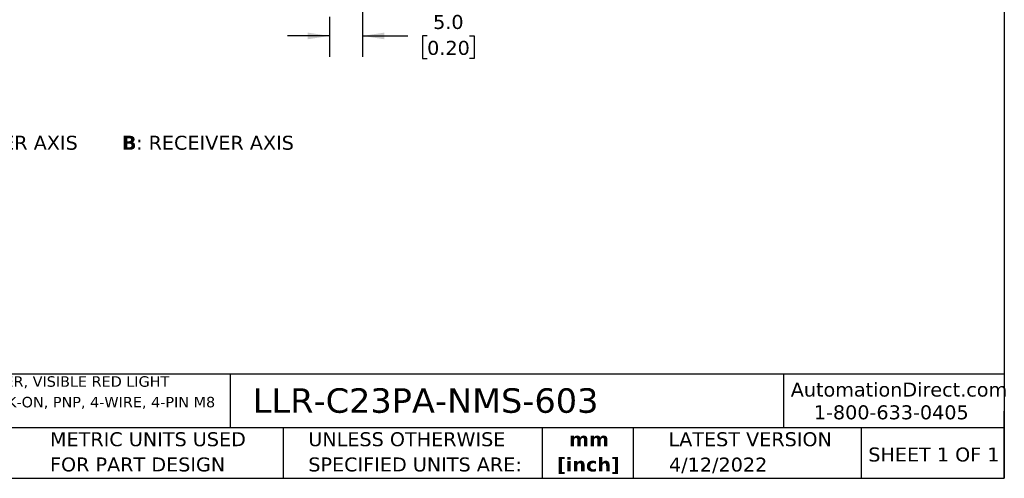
# Model space of a CAD drawing. Header units: millimetres. Extents: x 6 to 273, y 6 to 210.
# Tile 2 of 4: x 124 to 273, y 6 to 76. Entities that reach past the tile are written whole.
import ezdxf

# ---------------------------------------------------------------- set-up
doc = ezdxf.new("R2010")
doc.units = ezdxf.units.MM
doc.linetypes.add('SLD-Solid', pattern=[0])
doc.layers.add('DIMENSIONS', color=140, linetype='SLD-Solid', lineweight=25)
doc.layers.add('TEXT', color=140, linetype='SLD-Solid', lineweight=25)
doc.styles.add('SLDTEXTSTYLE0', font='VERDANAB.TTF')
doc.styles.add('SLDTEXTSTYLE1', font='VERDANA.TTF')
doc.dimstyles.new('SLDDIMSTYLE0', dxfattribs={"dimtxt": 2.158008, "dimasz": 3.302, "dimexe": 0, "dimexo": 0.0625, "dimgap": 0.539502, "dimtad": 0, "dimtih": 1, "dimtoh": 1, "dimrnd": 1e-09, "dimzin": 4, "dimdsep": 46, "dimtxsty": 'SLDTEXTSTYLE1', "dimsah": 1, "dimcen": 0.09, "dimadec": 0, "dimazin": 1, "dimtfac": 1, "dimtmove": 0, "dimatfit": 0, "dimfxl": 0, "dimfrac": 2, "dimtolj": 1, "dimtzin": 12, "dimarcsym": 0})

# ---------------------------------------------------------------- blocks, each defined once
blk = doc.blocks.new('SW_NOTE_0')
at = {"layer": 'TEXT', "color": 0, "attachment_point": 1}
for s, insert, char_height, style in [('A', (0, 2.69), 2.12, 'SLDTEXTSTYLE0'), (': EMITTER AXIS      ', (2.19, 2.69), 2.1167, 'SLDTEXTSTYLE1'), ('B', (30.97, 2.69), 2.12, 'SLDTEXTSTYLE0'), (': RECEIVER AXIS', (33.12, 2.69), 2.1167, 'SLDTEXTSTYLE1')]:
    blk.add_mtext(s, dxfattribs=dict(at, insert=insert, char_height=char_height, style=style))
blk = doc.blocks.new('SW_NOTE_0_1')
at = {"layer": 'TEXT', "color": 0, "char_height": 1.5875, "attachment_point": 1, "style": 'SLDTEXTSTYLE1'}
for s, insert in [('CONTRINEX PHOTOELECTRIC SENSOR, RECTANGULAR, ABS PLASTIC HOUSING, THROUGH-BEAM RECEIVER, VISIBLE RED LIGHT ', (0, 2.02)), ('EMISSION, 25M SENSING DISTANCE, 10-30 VDC OPERATING VOLTAGE, COMPLEMENTARY LIGHT-ON/DARK-ON, PNP, 4-WIRE, 4-PIN M8 ', (0, -1.1)), ('QUICK-DISCONNECT.', (0, -4.22))]:
    blk.add_mtext(s, dxfattribs=dict(at, insert=insert))
blk = doc.blocks.new('SW_NOTE_0_2')
at = {"layer": 'TEXT', "color": 0, "char_height": 2.117, "attachment_point": 2, "style": 'SLDTEXTSTYLE0'}
for s, insert in [('mm', (2.84, 2.69)), ('[inch]', (2.76, -1.13))]:
    blk.add_mtext(s, dxfattribs=dict(at, insert=insert))
blk = doc.blocks.new('SW_NOTE_0_3')
at = {"layer": 'TEXT', "color": 0, "char_height": 2.1167, "attachment_point": 1, "style": 'SLDTEXTSTYLE1'}
for s, insert in [('UNLESS OTHERWISE ', (0, 2.69)), ('SPECIFIED UNITS ARE:', (0, -1.13))]:
    blk.add_mtext(s, dxfattribs=dict(at, insert=insert))
blk = doc.blocks.new('SW_NOTE_0_7')
at = {"layer": 'TEXT', "color": 0, "char_height": 2.1167, "attachment_point": 1, "style": 'SLDTEXTSTYLE1'}
for s, insert in [('METRIC UNITS USED ', (0, 2.69)), ('FOR PART DESIGN', (0, -1.13))]:
    blk.add_mtext(s, dxfattribs=dict(at, insert=insert))
blk = doc.blocks.new('_D')
at = {"layer": 'DIMENSIONS'}
for p, q in [((175.82, 90.63), (175.82, 70.14)), ((170.82, 76.19), (170.82, 70.14)), ((170.82, 73.32), (164.47, 73.32)), ((175.82, 73.32), (182.69, 73.32)), ((185.61, 73.32), (184.89, 73.32)), ((184.89, 73.32), (184.89, 69.89)), ((192.02, 73.32), (192.75, 73.32)), ((192.75, 73.32), (192.75, 69.89)), ((184.89, 69.89), (185.61, 69.89)), ((192.75, 69.89), (192.02, 69.89))]:
    blk.add_line(p, q, dxfattribs=at)
for points in [[(170.82, 73.32), (167.52, 73.82), (167.52, 72.81)], [(175.82, 73.32), (179.12, 72.81), (179.12, 73.82)]]:
    blk.add_solid(points, dxfattribs=at)
at = {"layer": 'DIMENSIONS', "char_height": 2.117, "attachment_point": 1, "style": 'SLDTEXTSTYLE1'}
for s, insert in [('5.0', (186.51, 76.49)), ('0.20', (185.61, 72.57))]:
    blk.add_mtext(s, dxfattribs=dict(at, insert=insert))

msp = doc.modelspace()

# ---------------------------------------------------------------- linework, layer by layer
at = {"layer": 'TEXT'}
for p, q in [((273.05, 209.55), (273.05, 6.35)), ((273.05, 22.126), (6.35, 22.126)), ((155.759, 22.126), (155.759, 13.97)), ((239.575, 22.126), (239.575, 13.97)), ((273.05, 6.35), (273.05, 16.51)), ((273.05, 13.97), (6.35, 13.97)), ((163.78, 13.97), (163.78, 6.35)), ((203.024, 13.97), (203.024, 6.35)), ((216.812, 13.97), (216.812, 6.35)), ((251.349, 13.97), (251.349, 6.35)), ((6.35, 6.35), (273.05, 6.35))]:
    msp.add_line(p, q, dxfattribs=at)

# ---------------------------------------------------------------- block references
for name, p in [('SW_NOTE_0', (108.396, 55.515)), ('SW_NOTE_0_1', (7.966, 19.777)), ('SW_NOTE_0_7', (128.478, 10.635)), ('SW_NOTE_0_3', (167.608, 10.635)), ('SW_NOTE_0_2', (207.286, 10.633))]:
    msp.add_blockref(name, p, dxfattribs=at)

# ---------------------------------------------------------------- texts
at = {"layer": 'TEXT', "style": 'SLDTEXTSTYLE1'}
for s, insert, char_height, attachment_point in [('AutomationDirect.com', (240.695, 20.836), 2.11667, 1), ('LLR-C23PA-NMS-603', (159.208, 19.975), 3.70417, 1), ('1-800-633-0405', (244.192, 17.397), 2.11667, 1), ('LATEST VERSION', (234.552, 13.324), 2.11667, 2), ('SHEET 1 OF 1', (252.441, 11.011), 2.11667, 1), ('4/12/2022', (229.701, 9.487), 2.1167, 2)]:
    msp.add_mtext(s, dxfattribs=dict(at, insert=insert, char_height=char_height, attachment_point=attachment_point))

# ---------------------------------------------------------------- dimensions: what is measured, and where the dimension line sits
at = {"layer": 'DIMENSIONS'}
dim = msp.add_linear_dim(base=(175.823, 73.316), p1=(170.823, 77.464), p2=(175.823, 91.896), dimstyle='SLDDIMSTYLE0', dxfattribs=at)
dim.commit()
dim.dimension.update_dxf_attribs({"geometry": '_D', "text_midpoint": (188.816, 73.316), "dimtype": 160})

doc.saveas('drawing.dxf')
